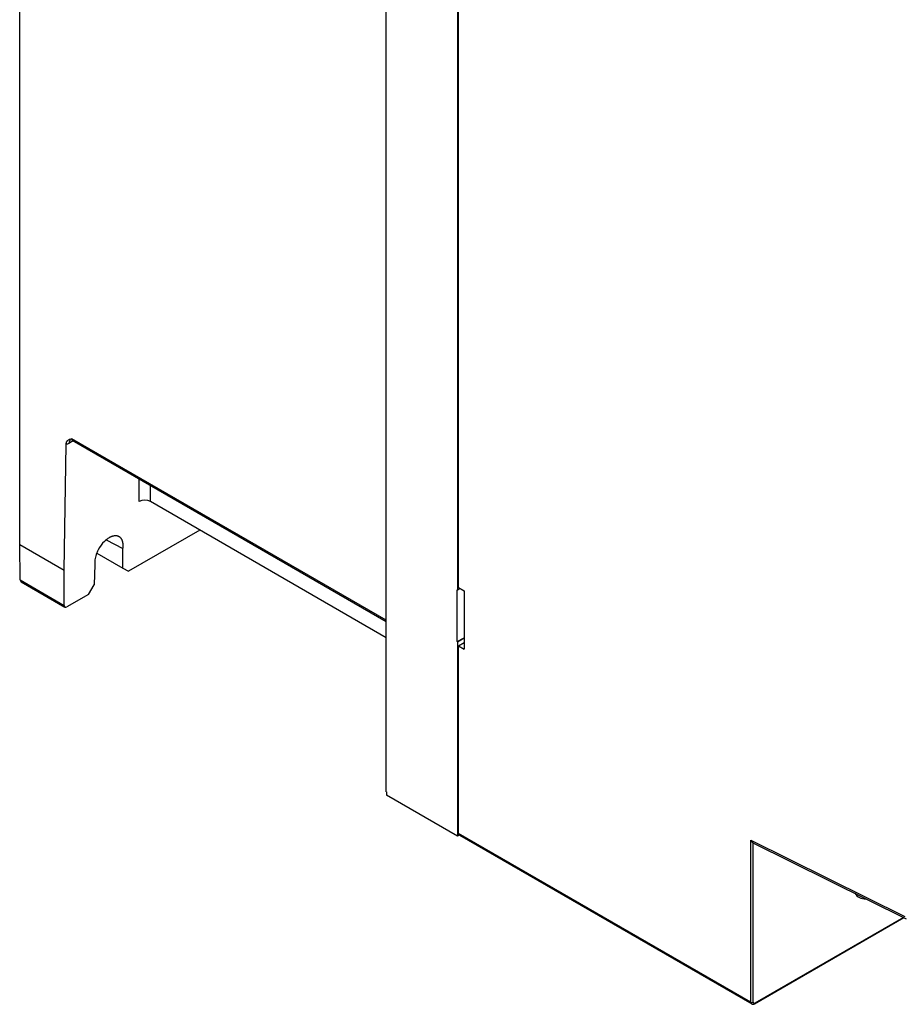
# Model space of a CAD drawing. Header units: inches. Extents: x -258 to -87, y 242 to 448.
# Tile 1 of 10: x -258 to -169, y 242 to 341. Entities that reach past the tile are written whole.
import ezdxf

# ---------------------------------------------------------------- set-up
doc = ezdxf.new("R2010")
doc.units = ezdxf.units.IN
doc.header["$MEASUREMENT"] = 0

# ---------------------------------------------------------------- blocks, each defined once
blk = doc.blocks.new('block 21')
at = {"color": 7, "lineweight": 25}
blk.add_lwpolyline([(-184.111, 258.053), (-168.672, 250.386)], dxfattribs=at)
blk = doc.blocks.new('block 38')
at = {"color": 7, "lineweight": 25}
blk.add_open_spline([(-184.223, 241.791), (-184.214, 241.785), (-184.205, 241.779), (-184.195, 241.773), (-184.167, 241.758), (-184.133, 241.755), (-184.1, 241.756), (-184.068, 241.757), (-184.036, 241.762), (-184.006, 241.773), (-183.986, 241.781), (-183.967, 241.791), (-183.947, 241.801)], degree=3, knots=[0, 0, 0, 0, 1, 1, 1, 2, 2, 2, 3, 3, 3, 4, 4, 4, 4], dxfattribs=at)
blk = doc.blocks.new('block 39')
at = {"color": 7, "lineweight": 25}
blk.add_lwpolyline([(-213.699, 258.803), (-184.227, 241.789)], dxfattribs=at)
blk = doc.blocks.new('block 41')
at = {"color": 7, "lineweight": 25}
blk.add_lwpolyline([(-183.947, 241.801), (-168.888, 250.494)], dxfattribs=at)
blk = doc.blocks.new('block 54')
at = {"color": 7, "lineweight": 25}
blk.add_lwpolyline([(-252.72, 298.639), (-221.062, 280.363)], dxfattribs=at)
blk = doc.blocks.new('block 56')
at = {"color": 7, "lineweight": 25}
blk.add_lwpolyline([(-257.882, 284.371), (-253.453, 281.814)], dxfattribs=at)
blk = doc.blocks.new('block 108')
at = {"color": 7, "lineweight": 25}
blk.add_lwpolyline([(-184.31, 258.294), (-168.81, 250.598)], dxfattribs=at)
blk = doc.blocks.new('block 109')
at = {"color": 7, "lineweight": 25}
blk.add_lwpolyline([(-184.31, 241.972), (-184.31, 258.294)], dxfattribs=at)
blk = doc.blocks.new('block 110')
at = {"color": 7, "lineweight": 25}
blk.add_lwpolyline([(-184.31, 241.972), (-213.782, 258.986)], dxfattribs=at)
blk = doc.blocks.new('block 111')
at = {"color": 7, "lineweight": 25}
blk.add_lwpolyline([(-213.782, 258.986), (-213.782, 277.902)], dxfattribs=at)
blk = doc.blocks.new('block 112')
at = {"color": 7, "lineweight": 25}
blk.add_lwpolyline([(-213.782, 277.902), (-213.216, 277.587)], dxfattribs=at)
blk = doc.blocks.new('block 113')
at = {"color": 7, "lineweight": 25}
blk.add_lwpolyline([(-213.216, 283.466), (-213.216, 277.587)], dxfattribs=at)
blk = doc.blocks.new('block 114')
at = {"color": 7, "lineweight": 25}
blk.add_lwpolyline([(-213.782, 283.804), (-213.216, 283.466)], dxfattribs=at)
blk = doc.blocks.new('block 115')
at = {"color": 7, "lineweight": 25}
blk.add_lwpolyline([(-213.782, 283.804), (-213.782, 344.859)], dxfattribs=at)
blk = doc.blocks.new('block 248')
at = {"color": 7, "lineweight": 25}
blk.add_lwpolyline([(-213.895, 345.278), (-213.895, 283.547)], dxfattribs=at)
blk = doc.blocks.new('block 249')
at = {"color": 7, "lineweight": 25}
blk.add_lwpolyline([(-213.927, 283.566), (-213.895, 283.547)], dxfattribs=at)
blk = doc.blocks.new('block 250')
at = {"color": 7, "lineweight": 25}
blk.add_lwpolyline([(-213.927, 278.34), (-213.927, 283.566)], dxfattribs=at)
blk = doc.blocks.new('block 251')
at = {"color": 7, "lineweight": 25}
blk.add_lwpolyline([(-213.927, 278.34), (-213.895, 278.322)], dxfattribs=at)
blk = doc.blocks.new('block 252')
at = {"color": 7, "lineweight": 25}
blk.add_lwpolyline([(-213.895, 278.322), (-213.895, 258.724)], dxfattribs=at)
blk = doc.blocks.new('block 253')
at = {"color": 7, "lineweight": 25}
blk.add_lwpolyline([(-213.895, 258.724), (-221.037, 262.847)], dxfattribs=at)
blk = doc.blocks.new('block 254')
at = {"color": 7, "lineweight": 25}
blk.add_lwpolyline([(-221.042, 263.177), (-221.037, 262.847)], dxfattribs=at)
blk = doc.blocks.new('block 255')
at = {"color": 7, "lineweight": 25}
blk.add_lwpolyline([(-221.042, 263.177), (-221.062, 263.188)], dxfattribs=at)
blk = doc.blocks.new('block 257')
at = {"color": 7, "lineweight": 25}
blk.add_lwpolyline([(-221.062, 263.188), (-221.062, 373.751)], dxfattribs=at)
blk = doc.blocks.new('block 388')
at = {"color": 7, "lineweight": 25}
blk.add_open_spline([(-253.339, 298.219), (-253.338, 298.243), (-253.337, 298.268), (-253.335, 298.291), (-253.333, 298.314), (-253.329, 298.336), (-253.325, 298.358), (-253.32, 298.379), (-253.315, 298.4), (-253.308, 298.42), (-253.302, 298.44), (-253.294, 298.459), (-253.286, 298.478), (-253.277, 298.496), (-253.268, 298.514), (-253.257, 298.531), (-253.247, 298.548), (-253.235, 298.564), (-253.223, 298.579), (-253.21, 298.595), (-253.196, 298.61), (-253.182, 298.623), (-253.156, 298.647), (-253.129, 298.667), (-253.099, 298.685), (-253.066, 298.705), (-253.032, 298.722), (-252.995, 298.735), (-252.964, 298.747), (-252.933, 298.756), (-252.9, 298.765), (-252.854, 298.777), (-252.807, 298.787), (-252.76, 298.797)], degree=3, knots=[0, 0, 0, 0, 1, 1, 1, 2, 2, 2, 3, 3, 3, 4, 4, 4, 5, 5, 5, 6, 6, 6, 7, 7, 7, 8, 8, 8, 9, 9, 9, 10, 10, 10, 11, 11, 11, 11], dxfattribs=at)
blk = doc.blocks.new('block 389')
at = {"color": 7, "lineweight": 25}
blk.add_lwpolyline([(-253.533, 285.526), (-253.339, 298.219)], dxfattribs=at)
blk = doc.blocks.new('block 390')
at = {"color": 7, "lineweight": 25}
blk.add_lwpolyline([(-258.019, 288.115), (-253.533, 285.526)], dxfattribs=at)
blk = doc.blocks.new('block 391')
at = {"color": 7, "lineweight": 25}
blk.add_lwpolyline([(-258.019, 288.115), (-258.019, 403.411)], dxfattribs=at)
blk = doc.blocks.new('block 547')
at = {"color": 7, "lineweight": 25}
blk.add_lwpolyline([(-213.895, 283.547), (-213.619, 283.707)], dxfattribs=at)
blk = doc.blocks.new('block 589')
at = {"color": 7, "lineweight": 25}
blk.add_open_spline([(-184.31, 258.294), (-184.302, 258.277), (-184.294, 258.259), (-184.285, 258.242), (-184.279, 258.231), (-184.272, 258.219), (-184.265, 258.208), (-184.256, 258.194), (-184.246, 258.179), (-184.236, 258.166), (-184.227, 258.155), (-184.218, 258.143), (-184.209, 258.133), (-184.194, 258.116), (-184.178, 258.1), (-184.161, 258.087), (-184.147, 258.075), (-184.133, 258.065), (-184.119, 258.057), (-184.107, 258.05), (-184.095, 258.046), (-184.084, 258.042)], degree=3, knots=[0, 0, 0, 0, 1, 1, 1, 2, 2, 2, 3, 3, 3, 4, 4, 4, 5, 5, 5, 6, 6, 6, 7, 7, 7, 7], dxfattribs=at)
blk = doc.blocks.new('block 738')
at = {"color": 7, "lineweight": 25}
blk.add_lwpolyline([(-184.084, 241.972), (-184.084, 258.042)], dxfattribs=at)
blk = doc.blocks.new('block 739')
at = {"color": 7, "lineweight": 25}
blk.add_open_spline([(-184.31, 241.972), (-184.239, 241.935), (-184.155, 241.935), (-184.084, 241.972)], degree=3, dxfattribs=at)
blk = doc.blocks.new('block 740')
at = {"color": 7, "lineweight": 25}
blk.add_open_spline([(-173.84, 252.953), (-173.6, 252.585), (-173.18, 252.376), (-172.741, 252.407)], degree=3, dxfattribs=at)
blk = doc.blocks.new('block 741')
at = {"color": 7, "lineweight": 25}
blk.add_open_spline([(-184.084, 241.972), (-184.093, 241.915), (-184.054, 241.861), (-183.997, 241.852), (-183.967, 241.847), (-183.937, 241.855), (-183.914, 241.874)], degree=3, knots=[0, 0, 0, 0, 1, 1, 1, 2, 2, 2, 2], dxfattribs=at)
blk = doc.blocks.new('block 782')
at = {"color": 7, "lineweight": 25}
blk.add_open_spline([(-213.782, 258.986), (-213.79, 258.914), (-213.758, 258.844), (-213.699, 258.803)], degree=3, dxfattribs=at)
blk = doc.blocks.new('block 803')
at = {"color": 7, "lineweight": 25}
blk.add_lwpolyline([(-213.927, 278.34), (-213.216, 278.722)], dxfattribs=at)
blk = doc.blocks.new('block 831')
at = {"color": 7, "lineweight": 25}
blk.add_lwpolyline([(-213.782, 277.902), (-213.216, 278.229)], dxfattribs=at)
blk = doc.blocks.new('block 832')
at = {"color": 7, "lineweight": 25}
blk.add_lwpolyline([(-213.726, 258.822), (-213.895, 258.724)], dxfattribs=at)
blk = doc.blocks.new('block 833')
at = {"color": 7, "lineweight": 25}
blk.add_lwpolyline([(-213.895, 278.322), (-213.216, 278.713)], dxfattribs=at)
blk = doc.blocks.new('block 860')
at = {"color": 7, "lineweight": 25}
blk.add_lwpolyline([(-221.062, 278.725), (-244.845, 292.455)], dxfattribs=at)
blk = doc.blocks.new('block 868')
at = {"color": 7, "lineweight": 25}
blk.add_open_spline([(-253.057, 298.327), (-253.157, 298.27), (-253.251, 298.235), (-253.339, 298.219)], degree=3, dxfattribs=at)
blk = doc.blocks.new('block 869')
at = {"color": 7, "lineweight": 25}
blk.add_lwpolyline([(-239.852, 289.573), (-247.042, 285.422)], dxfattribs=at)
blk = doc.blocks.new('block 870')
at = {"color": 7, "lineweight": 25}
blk.add_lwpolyline([(-247.608, 285.737), (-247.042, 285.422)], dxfattribs=at)
blk = doc.blocks.new('block 871')
at = {"color": 7, "lineweight": 25}
blk.add_lwpolyline([(-247.608, 285.737), (-247.608, 287.737)], dxfattribs=at)
blk = doc.blocks.new('block 872')
at = {"color": 7, "lineweight": 25}
blk.add_open_spline([(-247.608, 287.737), (-247.603, 287.772), (-247.599, 287.808), (-247.596, 287.842), (-247.593, 287.877), (-247.591, 287.911), (-247.589, 287.945), (-247.588, 287.978), (-247.588, 288.012), (-247.588, 288.044), (-247.589, 288.077), (-247.59, 288.109), (-247.592, 288.14), (-247.595, 288.171), (-247.598, 288.202), (-247.602, 288.232), (-247.606, 288.262), (-247.611, 288.292), (-247.617, 288.32), (-247.622, 288.349), (-247.629, 288.377), (-247.636, 288.404), (-247.644, 288.431), (-247.652, 288.458), (-247.661, 288.484), (-247.67, 288.509), (-247.68, 288.534), (-247.69, 288.558), (-247.701, 288.582), (-247.712, 288.605), (-247.724, 288.628), (-247.736, 288.65), (-247.749, 288.671), (-247.762, 288.692), (-247.776, 288.713), (-247.79, 288.732), (-247.805, 288.751), (-247.82, 288.77), (-247.836, 288.787), (-247.852, 288.804), (-247.868, 288.821), (-247.885, 288.837), (-247.903, 288.851), (-247.92, 288.866), (-247.939, 288.88), (-247.957, 288.892), (-247.976, 288.905), (-247.996, 288.917), (-248.016, 288.927), (-248.036, 288.937), (-248.057, 288.947), (-248.078, 288.955), (-248.1, 288.963), (-248.121, 288.971), (-248.144, 288.977), (-248.166, 288.983), (-248.189, 288.988), (-248.212, 288.992), (-248.235, 288.996), (-248.259, 288.999), (-248.283, 289.001), (-248.307, 289.003), (-248.332, 289.004), (-248.357, 289.004), (-248.382, 289.004), (-248.407, 289.002), (-248.433, 289), (-248.458, 288.998), (-248.484, 288.995), (-248.51, 288.99), (-248.537, 288.986), (-248.563, 288.981), (-248.59, 288.975), (-248.616, 288.968), (-248.643, 288.961), (-248.67, 288.953), (-248.697, 288.945), (-248.724, 288.936), (-248.752, 288.925), (-248.779, 288.915), (-248.806, 288.904), (-248.834, 288.892), (-248.861, 288.88), (-248.889, 288.866), (-248.917, 288.852), (-248.944, 288.838), (-248.972, 288.823), (-249, 288.807), (-249.164, 288.712), (-249.329, 288.583), (-249.486, 288.428), (-249.719, 288.198), (-249.934, 287.909), (-250.097, 287.603), (-250.153, 287.498), (-250.202, 287.391), (-250.246, 287.283), (-250.286, 287.183), (-250.321, 287.083), (-250.35, 286.983), (-250.377, 286.891), (-250.4, 286.8), (-250.417, 286.711), (-250.432, 286.629), (-250.443, 286.549), (-250.45, 286.471), (-250.456, 286.401), (-250.459, 286.332), (-250.457, 286.266), (-250.455, 286.207), (-250.45, 286.15), (-250.444, 286.094)], degree=3, knots=[0, 0, 0, 0, 1, 1, 1, 2, 2, 2, 3, 3, 3, 4, 4, 4, 5, 5, 5, 6, 6, 6, 7, 7, 7, 8, 8, 8, 9, 9, 9, 10, 10, 10, 11, 11, 11, 12, 12, 12, 13, 13, 13, 14, 14, 14, 15, 15, 15, 16, 16, 16, 17, 17, 17, 18, 18, 18, 19, 19, 19, 20, 20, 20, 21, 21, 21, 22, 22, 22, 23, 23, 23, 24, 24, 24, 25, 25, 25, 26, 26, 26, 27, 27, 27, 28, 28, 28, 29, 29, 29, 30, 30, 30, 31, 31, 31, 32, 32, 32, 33, 33, 33, 34, 34, 34, 35, 35, 35, 36, 36, 36, 37, 37, 37, 37], dxfattribs=at)
blk = doc.blocks.new('block 873')
at = {"color": 7, "lineweight": 25}
blk.add_lwpolyline([(-250.444, 286.094), (-250.505, 284.064)], dxfattribs=at)
blk = doc.blocks.new('block 874')
at = {"color": 7, "lineweight": 25}
blk.add_lwpolyline([(-251.091, 283.084), (-250.505, 284.064)], dxfattribs=at)
blk = doc.blocks.new('block 875')
at = {"color": 7, "lineweight": 25}
blk.add_lwpolyline([(-251.091, 283.084), (-253.255, 281.835)], dxfattribs=at)
blk = doc.blocks.new('block 876')
at = {"color": 7, "lineweight": 25}
blk.add_open_spline([(-253.533, 281.99), (-253.533, 281.815), (-253.409, 281.746), (-253.255, 281.835)], degree=3, dxfattribs=at)
blk = doc.blocks.new('block 877')
at = {"color": 7, "lineweight": 25}
blk.add_lwpolyline([(-253.533, 281.99), (-253.533, 285.526)], dxfattribs=at)
blk = doc.blocks.new('block 878')
at = {"color": 7, "lineweight": 25}
blk.add_open_spline([(-244.845, 292.455), (-245.158, 292.636), (-245.664, 292.636), (-245.976, 292.455)], degree=3, dxfattribs=at)
blk = doc.blocks.new('block 879')
at = {"color": 7, "lineweight": 25}
blk.add_lwpolyline([(-257.964, 284.548), (-253.533, 281.99)], dxfattribs=at)
blk = doc.blocks.new('block 880')
at = {"color": 7, "lineweight": 25}
blk.add_lwpolyline([(-257.964, 284.548), (-258.019, 288.115)], dxfattribs=at)
blk = doc.blocks.new('block 881')
at = {"color": 7, "lineweight": 25}
blk.add_lwpolyline([(-249.314, 288.584), (-247.608, 287.736)], dxfattribs=at)
blk = doc.blocks.new('block 882')
at = {"color": 7, "lineweight": 25}
blk.add_open_spline([(-257.964, 284.548), (-257.97, 284.479), (-257.939, 284.411), (-257.882, 284.371)], degree=3, dxfattribs=at)
blk = doc.blocks.new('block 883')
at = {"color": 7, "lineweight": 25}
blk.add_lwpolyline([(-250.251, 287.263), (-247.608, 285.737)], dxfattribs=at)
blk = doc.blocks.new('block 999')
at = {"color": 253, "lineweight": 25}
blk.add_lwpolyline([(-221.062, 280.498), (-252.76, 298.797)], dxfattribs=at)
blk = doc.blocks.new('block 1030')
at = {"color": 253, "lineweight": 25}
blk.add_lwpolyline([(-168.939, 250.519), (-183.914, 241.874)], dxfattribs=at)
blk = doc.blocks.new('block 1032')
at = {"color": 253, "lineweight": 25}
blk.add_open_spline([(-184.31, 241.972), (-184.318, 241.9), (-184.286, 241.829), (-184.226, 241.788)], degree=3, dxfattribs=at)
blk = doc.blocks.new('block 1033')
at = {"color": 253, "lineweight": 25}
blk.add_open_spline([(-183.947, 241.801), (-183.924, 241.817), (-183.911, 241.845), (-183.914, 241.874)], degree=3, dxfattribs=at)
blk = doc.blocks.new('block 1040')
at = {"color": 253, "lineweight": 25}
blk.add_open_spline([(-252.686, 298.622), (-252.692, 298.625), (-252.698, 298.628), (-252.704, 298.632), (-252.717, 298.641), (-252.727, 298.655), (-252.735, 298.67), (-252.744, 298.686), (-252.751, 298.705), (-252.755, 298.725), (-252.759, 298.747), (-252.759, 298.772), (-252.76, 298.797)], degree=3, knots=[0, 0, 0, 0, 1, 1, 1, 2, 2, 2, 3, 3, 3, 4, 4, 4, 4], dxfattribs=at)
blk = doc.blocks.new('block 1041')
at = {"color": 253, "lineweight": 25}
blk.add_lwpolyline([(-244.845, 292.455), (-244.845, 294.093)], dxfattribs=at)
blk = doc.blocks.new('block 1043')
at = {"color": 253, "lineweight": 25}
blk.add_open_spline([(-252.889, 298.683), (-252.936, 298.645), (-252.983, 298.606), (-253.011, 298.547), (-253.04, 298.488), (-253.048, 298.407), (-253.057, 298.327)], degree=3, knots=[0, 0, 0, 0, 1, 1, 1, 2, 2, 2, 2], dxfattribs=at)
blk = doc.blocks.new('block 1044')
at = {"color": 253, "lineweight": 25}
blk.add_lwpolyline([(-252.619, 298.58), (-253.057, 298.327)], dxfattribs=at)
blk = doc.blocks.new('block 1045')
at = {"color": 253, "lineweight": 25}
blk.add_lwpolyline([(-245.976, 292.455), (-245.976, 294.746)], dxfattribs=at)

msp = doc.modelspace()

# ---------------------------------------------------------------- block references
for name in ['block 391', 'block 257', 'block 248', 'block 115', 'block 389', 'block 388', 'block 868', 'block 1043', 'block 1044', 'block 999', 'block 1040', 'block 54', 'block 1045', 'block 1041', 'block 878', 'block 860', 'block 872', 'block 869', 'block 390', 'block 880', 'block 881', 'block 883', 'block 871', 'block 873', 'block 877', 'block 870', 'block 882', 'block 879', 'block 56', 'block 874', 'block 875', 'block 249', 'block 250', 'block 547', 'block 114', 'block 113', 'block 876', 'block 803', 'block 251', 'block 833', 'block 252', 'block 831', 'block 111', 'block 112', 'block 255', 'block 254', 'block 253', 'block 832', 'block 782', 'block 110', 'block 39', 'block 108', 'block 109', 'block 589', 'block 21', 'block 738', 'block 740', 'block 41', 'block 1030', 'block 1032', 'block 739', 'block 38', 'block 741', 'block 1033']:
    msp.add_blockref(name, (0, 0))

doc.saveas('drawing.dxf')
